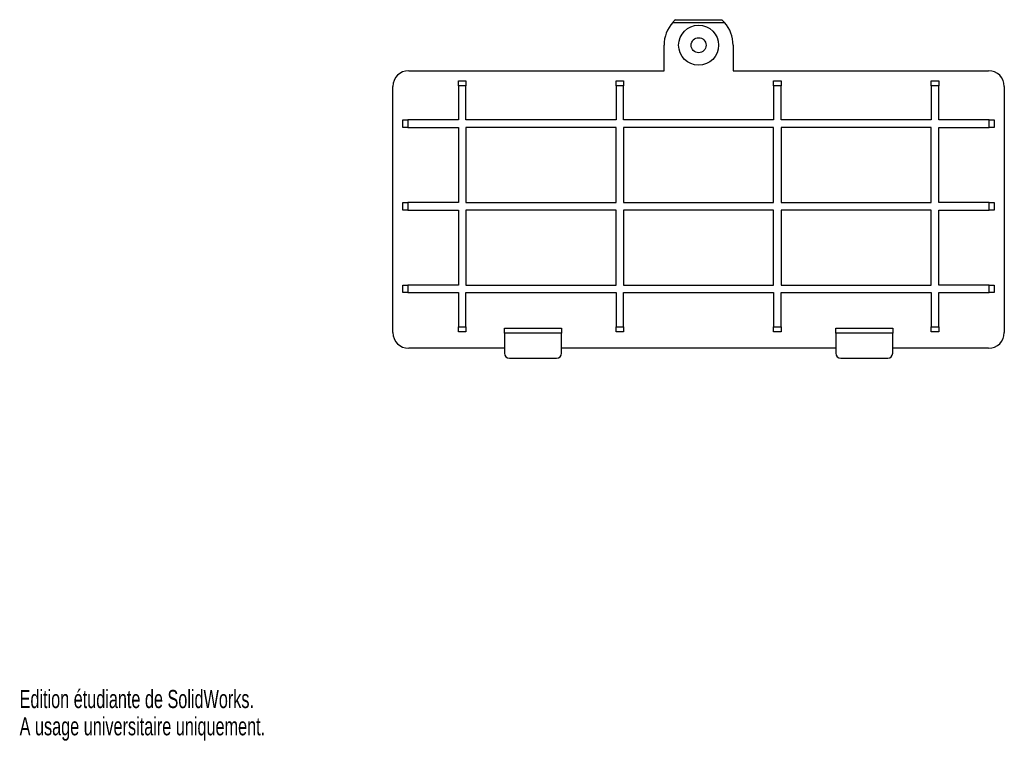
# Model space of a CAD drawing. Extents: x 0 to 197, y 0 to 144.
import ezdxf
from ezdxf.enums import TextEntityAlignment as Align

# ---------------------------------------------------------------- set-up
doc = ezdxf.new("R2010")
doc.units = 0
doc.layers.get('0').update_dxf_attribs({"linetype": 'CONTINUOUS'})

msp = doc.modelspace()

# ---------------------------------------------------------------- linework, layer by layer
at = {"color": 7, "linetype": 'CONTINUOUS'}
for p, q in [((131.08, 144.18), (140.37, 144.18)), ((130.54, 143.64), (140.91, 143.64)), ((128.82, 133.98), (128.82, 139.08)), ((142.62, 139.08), (142.62, 133.98)), ((77.77, 133.98), (128.82, 133.98)), ((142.62, 133.98), (193.67, 133.98)), ((87.72, 131.98), (89.22, 131.98)), ((87.72, 130.98), (87.72, 131.98)), ((89.22, 131.98), (89.22, 130.98)), ((119.22, 130.98), (119.22, 131.98)), ((119.22, 131.98), (120.72, 131.98)), ((120.72, 131.98), (120.72, 130.98)), ((150.72, 130.98), (150.72, 131.98)), ((150.72, 131.98), (152.22, 131.98)), ((152.22, 131.98), (152.22, 130.98)), ((182.22, 131.98), (183.72, 131.98)), ((182.22, 130.98), (182.22, 131.98)), ((183.72, 131.98), (183.72, 130.98)), ((74.62, 81.63), (74.62, 130.83)), ((87.72, 130.98), (87.72, 124.13)), ((89.22, 130.98), (87.72, 130.98)), ((89.22, 124.13), (89.22, 130.98)), ((119.22, 130.98), (119.22, 124.13)), ((120.72, 130.98), (119.22, 130.98)), ((120.72, 124.13), (120.72, 130.98)), ((150.72, 130.98), (150.72, 124.13)), ((152.22, 130.98), (150.72, 130.98)), ((152.22, 124.13), (152.22, 130.98)), ((182.22, 130.98), (182.22, 124.13)), ((183.72, 130.98), (182.22, 130.98)), ((183.72, 124.13), (183.72, 130.98)), ((196.82, 130.83), (196.82, 81.63)), ((76.62, 122.63), (76.62, 124.13)), ((76.62, 124.13), (77.62, 124.13)), ((77.62, 124.13), (77.62, 122.63)), ((87.72, 124.13), (77.62, 124.13)), ((119.22, 124.13), (89.22, 124.13)), ((150.72, 124.13), (120.72, 124.13)), ((182.22, 124.13), (152.22, 124.13)), ((193.82, 124.13), (183.72, 124.13)), ((193.82, 122.63), (193.82, 124.13)), ((193.82, 124.13), (194.82, 124.13)), ((194.82, 124.13), (194.82, 122.63)), ((77.62, 122.63), (76.62, 122.63)), ((77.62, 122.63), (87.72, 122.63)), ((87.72, 122.63), (87.72, 107.63)), ((119.22, 122.63), (89.22, 122.63)), ((89.22, 122.63), (89.22, 107.63)), ((119.22, 107.63), (119.22, 122.63)), ((150.72, 122.63), (120.72, 122.63)), ((120.72, 122.63), (120.72, 107.63)), ((150.72, 107.63), (150.72, 122.63)), ((182.22, 122.63), (152.22, 122.63)), ((152.22, 122.63), (152.22, 107.63)), ((182.22, 107.63), (182.22, 122.63)), ((183.72, 122.63), (193.82, 122.63)), ((183.72, 107.63), (183.72, 122.63)), ((194.82, 122.63), (193.82, 122.63)), ((76.62, 106.13), (76.62, 107.63)), ((76.62, 107.63), (77.62, 107.63)), ((77.62, 107.63), (77.62, 106.13)), ((87.72, 107.63), (77.62, 107.63)), ((89.22, 107.63), (119.22, 107.63)), ((120.72, 107.63), (150.72, 107.63)), ((152.22, 107.63), (182.22, 107.63)), ((193.82, 107.63), (183.72, 107.63)), ((193.82, 106.13), (193.82, 107.63)), ((193.82, 107.63), (194.82, 107.63)), ((194.82, 107.63), (194.82, 106.13)), ((77.62, 106.13), (76.62, 106.13)), ((77.62, 106.13), (87.72, 106.13)), ((87.72, 106.13), (87.72, 91.13)), ((89.22, 106.13), (89.22, 91.13)), ((119.22, 106.13), (89.22, 106.13)), ((119.22, 91.13), (119.22, 106.13)), ((150.72, 106.13), (120.72, 106.13)), ((120.72, 106.13), (120.72, 91.13)), ((150.72, 91.13), (150.72, 106.13)), ((182.22, 106.13), (152.22, 106.13)), ((152.22, 106.13), (152.22, 91.13)), ((182.22, 91.13), (182.22, 106.13)), ((183.72, 106.13), (193.82, 106.13)), ((183.72, 91.13), (183.72, 106.13)), ((194.82, 106.13), (193.82, 106.13)), ((76.62, 89.63), (76.62, 91.13)), ((76.62, 91.13), (77.62, 91.13)), ((77.62, 91.13), (77.62, 89.63)), ((87.72, 91.13), (77.62, 91.13)), ((89.22, 91.13), (119.22, 91.13)), ((120.72, 91.13), (150.72, 91.13)), ((152.22, 91.13), (182.22, 91.13)), ((193.82, 91.13), (183.72, 91.13)), ((193.82, 89.63), (193.82, 91.13)), ((193.82, 91.13), (194.82, 91.13)), ((194.82, 91.13), (194.82, 89.63)), ((77.62, 89.63), (76.62, 89.63)), ((77.62, 89.63), (87.72, 89.63)), ((87.72, 89.63), (87.72, 82.78)), ((89.22, 89.63), (119.22, 89.63)), ((89.22, 82.78), (89.22, 89.63)), ((119.22, 89.63), (119.22, 82.78)), ((120.72, 89.63), (150.72, 89.63)), ((120.72, 82.78), (120.72, 89.63)), ((150.72, 89.63), (150.72, 82.78)), ((152.22, 89.63), (182.22, 89.63)), ((152.22, 82.78), (152.22, 89.63)), ((182.22, 89.63), (182.22, 82.78)), ((183.72, 89.63), (193.82, 89.63)), ((183.72, 82.78), (183.72, 89.63)), ((194.82, 89.63), (193.82, 89.63)), ((87.72, 82.78), (89.22, 82.78)), ((87.72, 81.78), (87.72, 82.78)), ((89.22, 82.78), (89.22, 81.78)), ((119.22, 82.78), (120.72, 82.78)), ((119.22, 81.78), (119.22, 82.78)), ((120.72, 82.78), (120.72, 81.78)), ((150.72, 82.78), (152.22, 82.78)), ((150.72, 81.78), (150.72, 82.78)), ((152.22, 82.78), (152.22, 81.78)), ((182.22, 82.78), (183.72, 82.78)), ((182.22, 81.78), (182.22, 82.78)), ((183.72, 82.78), (183.72, 81.78)), ((89.22, 81.78), (87.72, 81.78)), ((96.92, 82.48), (108.32, 82.48)), ((96.92, 81.48), (96.92, 82.48)), ((108.32, 81.48), (96.92, 81.48)), ((96.92, 81.48), (96.92, 77.48)), ((108.32, 82.48), (108.32, 81.48)), ((108.32, 77.48), (108.32, 81.48)), ((120.72, 81.78), (119.22, 81.78)), ((152.22, 81.78), (150.72, 81.78)), ((163.12, 82.48), (174.52, 82.48)), ((163.12, 81.48), (163.12, 82.48)), ((163.12, 81.48), (163.12, 77.48)), ((174.52, 81.48), (163.12, 81.48)), ((174.52, 82.48), (174.52, 81.48)), ((174.52, 77.48), (174.52, 81.48)), ((183.72, 81.78), (182.22, 81.78)), ((96.92, 78.48), (77.77, 78.48)), ((163.12, 78.48), (108.32, 78.48)), ((193.67, 78.48), (174.52, 78.48)), ((97.92, 76.48), (107.32, 76.48)), ((164.12, 76.48), (173.52, 76.48))]:
    msp.add_line(p, q, dxfattribs=at)
for radius in [4, 1.5]:
    msp.add_circle((135.72, 139.08), radius, dxfattribs=at)
for centre, radius, start, end in [((135.72, 139.08), 6.9, 132.3426, 138.6996), ((135.72, 139.08), 6.9, 41.3004, 47.6574), ((135.72, 139.08), 6.9, 138.6996, 180), ((135.72, 139.08), 6.9, 0, 41.3004), ((77.77, 130.83), 3.15, 90, 180), ((193.67, 130.83), 3.15, 0, 90), ((77.77, 81.63), 3.15, 180, 270), ((193.67, 81.63), 3.15, 270, 0), ((97.92, 77.48), 1, 180, 270), ((107.32, 77.48), 1, 270, 0), ((164.12, 77.48), 1, 180, 270), ((173.52, 77.48), 1, 270, 0)]:
    msp.add_arc(centre, radius, start, end, dxfattribs=at)

# ---------------------------------------------------------------- texts
for s, width, p in [('Edition étudiante de SolidWorks.', 0.667188, (0, 5.45)), ('A usage universitaire uniquement.', 0.668182, (0, 0))]:
    msp.add_text(s, height=3.633, dxfattribs=dict(at, width=width)).set_placement(p, align=Align.BOTTOM_LEFT)

doc.saveas('drawing.dxf')
